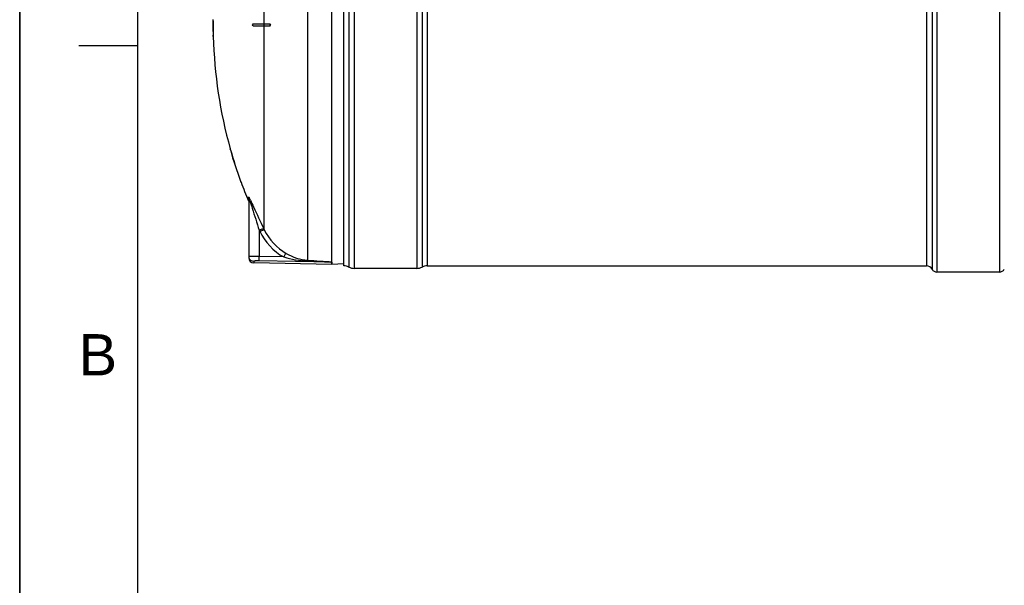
# Model space of a CAD drawing. Header units: millimetres. Extents: x 0 to 297, y 0 to 210.
# Tile 12 of 31: x 0 to 84, y 112 to 160. Entities that reach past the tile are written whole.
import ezdxf

# ---------------------------------------------------------------- set-up
doc = ezdxf.new("R2010")
doc.units = ezdxf.units.MM
doc.header["$LTSCALE"] = 16.335
doc.layers.get('0').update_dxf_attribs({"linetype": 'CONTINUOUS'})
doc.layers.add('08_SURFACES', color=7, linetype='CONTINUOUS')
doc.layers.add('AXES_REF', color=7, linetype='CONTINUOUS')
doc.styles.add('TEXTSTYLE_2', font='arial.ttf')

# ---------------------------------------------------------------- blocks, each defined once
blk = doc.blocks.new('MARGEA4_BL0', base_point=(148.514, 105.014))
at = {"color": 7, "linetype": 'Continuous'}
for p, q in [((0.014, 0.014), (0.014, 210.014)), ((0.014, 0.014), (0.014, 210.014)), ((0.014, 210.014), (0.014, 0.014)), ((10.014, 200.014), (10.014, 10.014)), ((5.014, 157.514), (10.014, 157.514))]:
    blk.add_line(p, q, dxfattribs=at)
at = {"color": 7, "linetype": 'Continuous', "style": 'TEXTSTYLE_2', "oblique": 0.00002}
blk.add_text('B', height=3.5, dxfattribs=at).set_placement((5.014, 129.514))

msp = doc.modelspace()

# ---------------------------------------------------------------- linework, layer by layer
at = {"color": 7, "linetype": 'Continuous'}
for p, q in [((0, 0), (0, 210)), ((26.529, 139.131), (26.529, 179.599)), ((27.537, 138.815), (27.537, 179.723)), ((19.458, 144.493), (19.458, 139.496)), ((26.522, 138.938), (19.892, 139.054)), ((26.529, 139.128), (26.529, 139.131)), ((26.529, 138.938), (26.529, 139.128)), ((27.534, 138.991), (26.529, 138.938)), ((33.725, 138.594), (28.421, 138.594))]:
    msp.add_line(p, q, dxfattribs=at)
at = {"color": 9, "linetype": 'Continuous'}
for p, q in [((28.421, 179.944), (28.421, 138.594)), ((33.725, 179.944), (33.725, 138.594)), ((27.953, 179.827), (27.953, 138.711)), ((34.193, 179.827), (34.193, 138.711)), ((34.609, 179.723), (34.609, 138.815)), ((24.473, 139.288), (24.473, 177.802)), ((19.424, 144.334), (19.424, 144.659)), ((20.342, 141.84), (20.342, 139.601)), ((20.342, 141.84), (20.387, 141.746)), ((20.352, 141.819), (20.387, 141.746)), ((20.735, 141.96), (20.78, 141.868)), ((20.745, 141.939), (20.78, 141.868)), ((19.892, 139.189), (19.892, 139.054)), ((26.522, 139.129), (20.334, 139.24)), ((22.431, 139.564), (20.342, 139.601)), ((26.522, 139.129), (26.522, 138.938)), ((26.522, 139.129), (26.529, 139.128))]:
    msp.add_line(p, q, dxfattribs=at)
for centre, radius, start, end in [((15.857, 142.607), 4.139, 27.08206, 27.65185), ((15.314, 142.812), 4.497, 19.32002, 20.30744), ((13.44, 141.376), 6.851, 26.10019, 27.04104), ((19.892, 139.628), 0.434, 180.02252, 187.53014), ((19.9, 139.629), 0.442, 187.51647, 194.89106), ((19.896, 139.628), 0.438, 194.88504, 200.32032)]:
    msp.add_arc(centre, radius, start, end, dxfattribs=at)
at = {"color": 7, "linetype": 'Continuous'}
for centre, radius, start, end in [((19.9, 139.496), 0.442, 180, 269), ((27.537, 137.931), 0.884, 61.92751, 90), ((28.421, 139.588), 0.994, 241.92751, 270), ((33.725, 139.588), 0.994, 270, 298.07249), ((34.609, 137.931), 0.884, 90, 118.07249)]:
    msp.add_arc(centre, radius, start, end, dxfattribs=at)
at = {"color": 9, "linetype": 'Continuous'}
for points in [[(19.458, 144.493), (19.458, 144.547), (19.452, 144.611), (19.413, 144.648)], [(20.387, 141.746), (20.822, 140.849), (21.56, 140.048), (22.431, 139.564)], [(20.78, 141.868), (21.174, 141.048), (21.844, 140.314), (22.637, 139.871)], [(22.637, 139.871), (23.198, 139.558), (23.832, 139.33), (24.473, 139.288)], [(19.892, 139.189), (19.726, 139.191), (19.543, 139.32), (19.485, 139.475)], [(22.431, 139.564), (23.089, 139.376), (23.772, 139.256), (24.456, 139.228)]]:
    msp.add_open_spline(points, degree=3, dxfattribs=at)
for points, knots in [([(19.424, 144.659), (19.424, 144.686), (19.5, 144.582), (19.51, 144.553), (19.523, 144.527)], [0, 0, 0, 0, 0.486794, 1, 1, 1, 1]), ([(19.458, 144.493), (19.458, 144.5), (19.479, 144.568), (19.513, 144.421), (19.531, 144.372)], [0, 0, 0, 0, 0.117072, 1, 1, 1, 1]), ([(19.557, 144.3), (19.627, 144.101), (19.887, 143.28), (20.143, 142.458), (20.342, 141.84)], [0, 0, 0, 0, 0.244747, 1, 1, 1, 1]), ([(19.593, 144.39), (19.686, 144.199), (20.062, 143.387), (20.439, 142.575), (20.735, 141.96)], [0, 0, 0, 0, 0.237846, 1, 1, 1, 1]), ([(20.342, 141.84), (20.425, 141.878), (20.544, 141.915), (20.695, 141.984), (20.735, 141.96)], [0, 0, 0, 0, 0.665943, 1, 1, 1, 1]), ([(20.387, 141.746), (20.47, 141.785), (20.589, 141.822), (20.74, 141.891), (20.78, 141.868)], [0, 0, 0, 0, 0.666101, 1, 1, 1, 1]), ([(22.431, 139.564), (22.471, 139.634), (22.539, 139.734), (22.602, 139.848), (22.637, 139.871)], [0, 0, 0, 0, 0.658848, 1, 1, 1, 1]), ([(19.488, 139.622), (19.48, 139.622), (19.473, 139.624), (19.458, 139.625), (19.458, 139.627)], [0, 0, 0, 0, 0.735466, 1, 1, 1, 1]), ([(19.545, 139.617), (19.534, 139.618), (19.515, 139.619), (19.496, 139.621), (19.488, 139.622)], [0, 0, 0, 0, 0.563254, 1, 1, 1, 1]), ([(20.342, 139.601), (20.26, 139.602), (19.994, 139.606), (19.729, 139.608), (19.545, 139.617)], [0, 0, 0, 0, 0.308427, 1, 1, 1, 1]), ([(20.334, 139.24), (20.228, 139.242), (20.078, 139.239), (19.951, 139.216), (19.892, 139.201), (19.892, 139.189)], [0, 0, 0, 0, 0.70692, 0.916167, 1, 1, 1, 1]), ([(20.334, 139.24), (20.335, 139.254), (20.337, 139.374), (20.34, 139.495), (20.342, 139.601)], [0, 0, 0, 0, 0.111817, 1, 1, 1, 1]), ([(24.456, 139.228), (24.459, 139.241), (24.451, 139.251), (24.471, 139.275), (24.472, 139.272)], [0, 0, 0, 0, 0.817453, 1, 1, 1, 1]), ([(24.456, 139.228), (24.629, 139.22), (24.975, 139.206), (25.408, 139.187), (25.754, 139.172), (25.969, 139.161), (26.143, 139.153), (26.269, 139.145), (26.391, 139.144), (26.455, 139.128), (26.522, 139.143), (26.522, 139.129)], [0, 0, 0, 0, 0.251308, 0.502502, 0.628016, 0.753458, 0.815889, 0.878965, 0.940627, 0.979573, 1, 1, 1, 1]), ([(24.473, 139.288), (24.821, 139.265), (25.342, 139.236), (26.025, 139.172), (26.368, 139.171), (26.529, 139.131)], [0, 0, 0, 0, 0.506599, 0.75863, 1, 1, 1, 1])]:
    msp.add_open_spline(points, degree=3, knots=knots, dxfattribs=at)
at = {"layer": '08_SURFACES', "color": 9, "linetype": 'Continuous'}
for p, q in [((20.78, 159.357), (20.78, 174.984)), ((16.437, 159.622), (16.419, 159.622)), ((20.764, 159.18), (20.764, 159.357)), ((20.78, 141.868), (20.78, 159.18)), ((16.445, 158.385), (16.427, 158.385)), ((17.895, 148.662), (17.913, 148.662)), ((18.752, 146.01), (18.771, 146.01))]:
    msp.add_line(p, q, dxfattribs=at)
at = {"layer": '08_SURFACES', "color": 7, "linetype": 'Continuous'}
for p, q in [((16.418, 159.357), (16.458, 159.357)), ((16.458, 159.18), (16.418, 159.18)), ((16.42, 159.711), (16.419, 159.622)), ((16.438, 159.711), (16.42, 159.711)), ((16.437, 159.622), (16.438, 159.711)), ((19.828, 159.357), (21.247, 159.357)), ((19.828, 159.18), (21.247, 159.18)), ((16.427, 158.385), (16.429, 158.296)), ((16.447, 158.296), (16.429, 158.296)), ((16.447, 158.296), (16.445, 158.385)), ((17.869, 148.75), (17.872, 148.742)), ((17.888, 148.75), (17.869, 148.75)), ((17.871, 148.743), (17.873, 148.738)), ((17.872, 148.742), (17.886, 148.692)), ((17.886, 148.692), (17.895, 148.662)), ((17.888, 148.749), (17.888, 148.75)), ((17.913, 148.662), (17.888, 148.75)), ((17.89, 148.743), (17.889, 148.747)), ((18.752, 146.01), (18.784, 145.921)), ((18.775, 145.998), (18.771, 146.01)), ((18.775, 145.998), (18.771, 146.01)), ((18.803, 145.921), (18.775, 145.998)), ((18.803, 145.921), (18.784, 145.921)), ((18.803, 145.921), (18.802, 145.922))]:
    msp.add_line(p, q, dxfattribs=at)
for points in [[(17.875, 148.73), (17.878, 148.719), (17.882, 148.706), (17.886, 148.692)], [(17.886, 148.692), (17.89, 148.677), (17.895, 148.662)], [(17.913, 148.662), (17.91, 148.673), (17.906, 148.685), (17.903, 148.696)], [(18.752, 146.01), (18.758, 145.994), (18.763, 145.979), (18.768, 145.965), (18.773, 145.952), (18.777, 145.941)], [(18.783, 145.975), (18.779, 145.986), (18.775, 145.998)], [(18.78, 145.933), (18.782, 145.926), (18.783, 145.923), (18.784, 145.921)], [(18.79, 145.955), (18.787, 145.965), (18.783, 145.975)]]:
    msp.add_lwpolyline(points, dxfattribs=at)
for radius, start, end in [(38.822, 179.78257, 180.13058), (38.822, 179.47817, 179.86954), (38.822, 180.13046, 181.30466), (38.804, 179.47793, 179.86949), (38.804, 180.13051, 181.30526), (38.804, 181.43581, 195.72798), (38.822, 195.85625, 199.97017), (38.804, 195.86366, 199.97966), (38.804, 200.11854, 202.63535)]:
    msp.add_arc((55.239, 159.269), radius, start, end, dxfattribs=at)
for points, knots in [([(16.44, 159.357), (16.449, 159.357), (16.434, 159.309), (16.449, 159.269), (16.434, 159.228), (16.449, 159.18), (16.44, 159.18)], [0, 0, 0, 0, 0.156581, 0.500104, 0.843522, 1, 1, 1, 1]), ([(16.461, 159.236), (16.461, 159.263), (16.449, 159.29), (16.472, 159.357), (16.458, 159.357)], [0, 0, 0, 0, 0.652772, 1, 1, 1, 1]), ([(16.458, 159.18), (16.463, 159.18), (16.455, 159.211), (16.46, 159.223), (16.461, 159.236)], [0, 0, 0, 0, 0.286516, 1, 1, 1, 1]), ([(21.225, 159.357), (21.261, 159.357), (21.328, 159.275), (21.265, 159.18), (21.225, 159.18)], [0, 0, 0, 0, 0.472816, 1, 1, 1, 1]), ([(21.247, 159.18), (21.254, 159.18), (21.267, 159.183), (21.279, 159.19), (21.285, 159.194)], [0, 0, 0, 0, 0.468451, 1, 1, 1, 1])]:
    msp.add_open_spline(points, degree=3, knots=knots, dxfattribs=at)
for points in [[(19.828, 159.18), (19.769, 159.18), (19.769, 159.357), (19.828, 159.357)], [(21.285, 159.194), (21.331, 159.226), (21.303, 159.357), (21.247, 159.357)]]:
    msp.add_open_spline(points, degree=3, dxfattribs=at)
at = {"layer": 'AXES_REF', "color": 9, "linetype": 'Continuous'}
for p, q in [((77.505, 180.004), (77.505, 138.534)), ((77.921, 180.253), (77.921, 138.284)), ((83.225, 180.253), (83.225, 138.284)), ((77.037, 179.723), (77.037, 138.815))]:
    msp.add_line(p, q, dxfattribs=at)
at = {"layer": 'AXES_REF', "color": 7, "linetype": 'Continuous'}
for p, q in [((34.609, 138.815), (77.037, 138.815)), ((83.225, 138.284), (77.921, 138.284))]:
    msp.add_line(p, q, dxfattribs=at)
for centre, radius, start, end in [((77.037, 138.284), 0.53, 28.07249, 90), ((77.921, 138.756), 0.471, 208.07249, 270), ((83.225, 138.756), 0.471, 270, 331.92751)]:
    msp.add_arc(centre, radius, start, end, dxfattribs=at)

# ---------------------------------------------------------------- block references
at = {"color": 7, "linetype": 'Continuous'}
msp.add_blockref('MARGEA4_BL0', (148.514, 105.014), dxfattribs=at)

doc.saveas('drawing.dxf')
